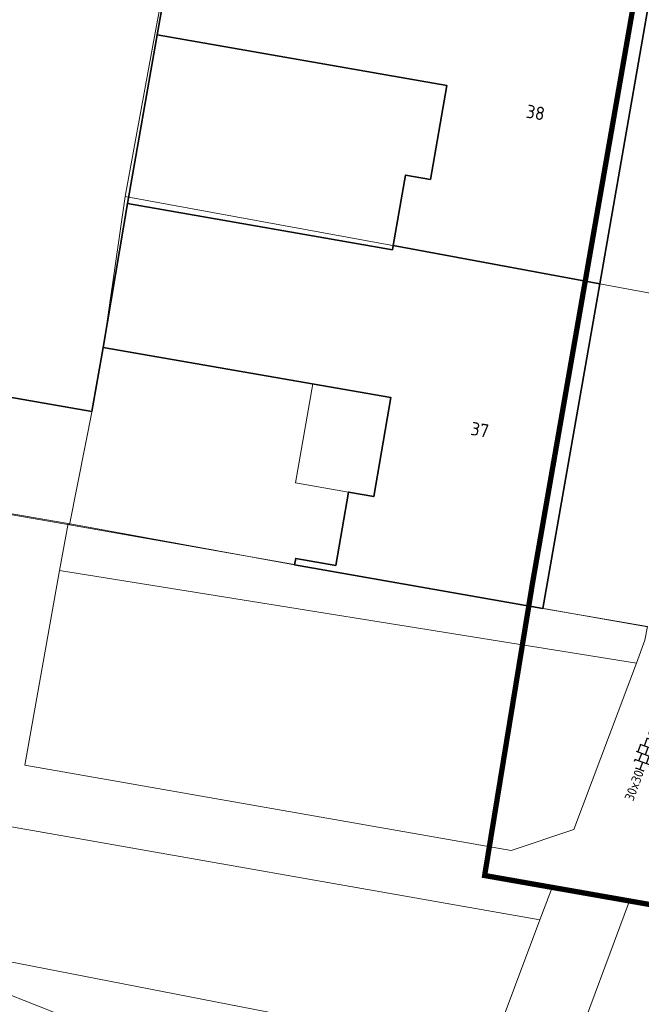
# Model space of a CAD drawing. Header units: metres. Extents: x 2514 to 227642, y 1683 to 852646.
# Tile 90 of 256: x 113779 to 113802, y 426208 to 426245. Entities that reach past the tile are written whole.
import ezdxf
from ezdxf.enums import TextEntityAlignment as Align
from ezdxf.lldxf.tags import DXFTag

# ---------------------------------------------------------------- set-up
doc = ezdxf.new("R2010")
doc.units = ezdxf.units.M
doc.linetypes.add('XX-CENTER', pattern=[8, 5, -1, 1, -1])
for name, color, linetype, lineweight in [('B-WE-GR-BEPLANTING_CULTUUR_HEESTERS-GV', 252, 'Continuous', 18), ('B-WE-KG-GRENS_PERCEEL-GV', 252, 'KG-PERCEEL', 18), ('B-WE-OG-BEBOUWING-GV', 4, 'Continuous', 35), ('B-WE-OG-BEBOUWING_HUISNUMMER-T25-200', 7, 'Continuous', 25), ('B-WE-OG-BEBOUWING_OVERBOUWING-GV', 4, 'Continuous', 18), ('B-WE-OG-BEBOUWING_STRAATNAAM-T1000', 2, 'Continuous', 35), ('B-WE-OG-TERREIN_CULTUURSCHEIDING-GV', 252, 'Continuous', 18), ('B-WE-VH-VERHARDING_TEGEL-GV', 252, 'Continuous', 18), ('N-WE-KG-WERKGRENS-G', 7, 'XX-CENTER', 35), ('N-WE-VH-VERHARDING_TEGEL-S', 1, 'Continuous', 25)]:
    doc.layers.add(name, color=color, linetype=linetype, lineweight=lineweight)
doc.styles.add('NLCS-ISO', font='NLCS-ISO.ttf', dxfattribs={"height": 1.8})
doc.styles.add('NLCS-ISO-M200-T25', font='NLCS-ISO.ttf', dxfattribs={"height": 0.5})
doc.styles.add('NLCS-ISO-M200-T35', font='NLCS-ISO.ttf', dxfattribs={"height": 0.7})
doc.styles.get("Standard").update_dxf_attribs({"font": 'romans'})
tags = doc.linetypes.add('KG-PERCEEL', pattern='A,5.5,-2,["P",Standard,S=1.8,R=0,X=-0.5,Y=-0.9],-2,5.5,-2,[5,NLCS.SHX,S=0.75,R=0,X=0,Y=0],-2', length=19).pattern_tags.tags
tags[6] = DXFTag(74, 10)

# ---------------------------------------------------------------- blocks, each defined once
blk = doc.blocks.new('SVH-TEGEL_300X300_DUN_HALFST_KL-SO')
for p, q in [((-3.08, 0.75), (-3, 0.75)), ((-3, -0.83), (-3, 0.83)), ((-3, 0), (-1.5, 0)), ((-1.84, 1.5), (-1.5, 1.5)), ((-1.5, -1.6), (-1.5, 1.6)), ((-1.5, 0.75), (0, 0.75)), ((0, -1.78), (0, 1.78)), ((0, 1.5), (1.5, 1.5)), ((0, 0), (1.5, 0)), ((1.5, -1.6), (1.5, 1.6)), ((1.5, 0.75), (3, 0.75)), ((3, -0.83), (3, 0.83)), ((3, 0), (3.39, 0)), ((-3.08, -0.75), (-3, -0.75)), ((-1.84, -1.5), (-1.5, -1.5)), ((-1.5, -0.75), (0, -0.75)), ((0, -1.5), (1.5, -1.5)), ((1.5, -0.75), (3, -0.75))]:
    blk.add_line(p, q)
at = {"style": 'NLCS-ISO'}
blk.add_attdef('FORMAAT', text='', height=1.8, dxfattribs=at).set_placement((-3.18, 0), align=Align.MIDDLE_RIGHT)
blk.add_attdef('KLEUR', text='', height=1.8, dxfattribs=at).set_placement((3.49, 0), align=Align.MIDDLE_LEFT)
at = {"style": 'NLCS-ISO', "flags": 1}
blk.add_attdef('FUNCTIE', text='', height=1.8, dxfattribs=at).set_placement((0.12, -3.58), align=Align.MIDDLE_CENTER)

msp = doc.modelspace()

# ---------------------------------------------------------------- linework, layer by layer
at = {"layer": 'B-WE-GR-BEPLANTING_CULTUUR_HEESTERS-GV'}
msp.add_lwpolyline([(113789.31, 426224.431), (113780.782, 426225.991), (113780.465, 426224.224), (113802.185, 426220.739), (113802.507, 426221.597), (113802.596, 426222.109), (113798.663, 426222.796)], close=True, dxfattribs=at)
at = {"layer": 'B-WE-KG-GRENS_PERCEEL-GV', "ltscale": 0.2}
for points in [[(113784.086, 426244.592), (113784.723, 426248.037), (113779.379, 426248.918), (113773.023, 426250.023)], [(113784.086, 426244.592), (113782.933, 426238.296)], [(113804.734, 426234.285), (113792.939, 426236.464), (113782.933, 426238.296), (113782.125, 426232.729), (113781.713, 426230.368), (113780.837, 426225.946), (113802.596, 426222.108)], [(113769.155, 426227.968), (113780.837, 426225.946)]]:
    msp.add_lwpolyline(points, dxfattribs=at)
at = {"layer": 'B-WE-OG-BEBOUWING-GV'}
for points in [[(113794.995, 426248.078), (113785.101, 426249.807), (113784.775, 426247.979), (113784.135, 426244.386), (113795.045, 426242.477), (113794.427, 426238.941), (113793.49, 426239.105), (113793.025, 426236.448), (113800.802, 426235.011), (113802.833, 426246.602)], [(113784.775, 426247.979), (113779.201, 426248.898), (113777.431, 426237.951), (113773.665, 426238.56), (113773.828, 426239.572), (113771.163, 426240.003), (113769.872, 426232.264), (113781.675, 426230.205), (113782.106, 426232.62), (113783.024, 426238.04), (113784.135, 426244.386)], [(113792.998, 426236.294), (113783.024, 426238.04), (113782.106, 426232.62), (113792.942, 426230.727), (113792.291, 426227.006), (113791.342, 426227.172), (113790.86, 426224.415), (113789.354, 426224.678), (113789.31, 426224.431), (113798.663, 426222.796), (113800.802, 426235.011), (113793.025, 426236.448)]]:
    msp.add_lwpolyline(points, close=True, dxfattribs=at)
at = {"layer": 'B-WE-OG-BEBOUWING_OVERBOUWING-GV'}
msp.add_lwpolyline([(113792.291, 426227.006), (113792.942, 426230.727), (113789.994, 426231.242), (113789.344, 426227.522), (113791.342, 426227.172)], close=True, dxfattribs=at)
at = {"layer": 'B-WE-OG-TERREIN_CULTUURSCHEIDING-GV'}
for points in [[(113802.185, 426220.739), (113780.465, 426224.224), (113779.149, 426216.901), (113797.465, 426213.685), (113799.829, 426214.469)], [(113798.546, 426211.075), (113778.302, 426214.641), (113777.435, 426209.717), (113796.637, 426205.981)]]:
    msp.add_lwpolyline(points, close=True, dxfattribs=at)
at = {"layer": 'B-WE-VH-VERHARDING_TEGEL-GV'}
for points in [[(113799.829, 426214.469), (113797.465, 426213.685), (113779.149, 426216.901), (113780.465, 426224.224), (113780.782, 426225.991), (113745.641, 426232.029), (113744.041, 426223.138), (113733.165, 426225.002)], [(113718.357, 426225.16), (113742.943, 426220.809), (113743.986, 426220.615), (113743.006, 426215.05), (113743.896, 426214.9), (113744.88, 426220.472), (113777.528, 426214.753), (113776.519, 426209.072), (113790.665, 426203.476), (113794.913, 426202.738), (113796.637, 426205.981), (113777.435, 426209.717), (113778.302, 426214.641), (113798.546, 426211.075)], [(113790.665, 426203.476), (113776.519, 426209.072), (113775.098, 426209.44), (113743.896, 426214.9), (113743.006, 426215.05), (113720.748, 426218.926)], [(113799.008, 426212.297), (113798.546, 426211.075), (113796.637, 426205.981), (113794.913, 426202.738), (113795.035, 426202.726), (113795.788, 426202.727), (113796.531, 426202.852), (113797.242, 426203.1), (113797.903, 426203.461), (113798.494, 426203.928), (113799, 426204.486), (113799.407, 426205.12), (113799.702, 426205.813), (113801.927, 426211.785)]]:
    msp.add_lwpolyline(points, dxfattribs=at)
at = {"layer": 'N-WE-KG-WERKGRENS-G', "ltscale": 0.5, "const_width": 0.2, "flags": 128}
msp.add_lwpolyline([(113539.652, 426425.541), (113533.034, 426426.579), (113512.978, 426310.885), (113509.106, 426305.095), (113507.039, 426292.73), (113504.728, 426279.396), (113497.949, 426267.392), (113491.721, 426263.905), (113496.136, 426256.365), (113502.435, 426260.053, -0.182232), (113509.838, 426261.318, -0.126544), (113516.642, 426258.09), (113523.828, 426262.829), (113521.668, 426266.104), (113525.98, 426265.334), (113539.291, 426339.571), (113541.863, 426353.106), (113543.716, 426365.72), (113550.178, 426401.905), (113551.547, 426409.78), (113574.553, 426405.734), (113573.157, 426397.506), (113607.198, 426391.573), (113606.914, 426389.946), (113619.162, 426387.845), (113613.609, 426356.275), (113601.182, 426358.276), (113600.845, 426356.182), (113597.954, 426356.648), (113593.562, 426350.547), (113574.97, 426354.003), (113574.327, 426350.546), (113615.634, 426343.691), (113593.57, 426263.699, 0.356973), (113596.583, 426256.89), (113595.271, 426248.698), (113599.487, 426248.023), (113601.054, 426254.868), (113602.72, 426255.869), (113636.901, 426249.843), (113711.239, 426237.251), (113711.078, 426236.35), (113716.526, 426235.533), (113716.685, 426236.595), (113718.512, 426236.321), (113734.103, 426277.353), (113735.865, 426278.617), (113776.182, 426271.575), (113774.564, 426262.996), (113804.256, 426258), (113798.274, 426223.759), (113796.469, 426212.743), (113816.717, 426209.189), (113821.532, 426236.979), (113822.449, 426236.82), (113823.388, 426242.034), (113822.132, 426242.26), (113830.108, 426272.94), (113832.685, 426287.571), (113850.983, 426284.543), (113878.799, 426279.99), (113865.198, 426203.132), (113884.246, 426200.097), (113884.458, 426196.374), (113883.446, 426190.397), (113921.214, 426183.978), (113921.482, 426185.328), (113923.778, 426184.872), (113926.223, 426198.093), (113928.449, 426210.745), (113964.907, 426204.42), (113960.406, 426178.602), (113963.561, 426178.134), (113967.734, 426203.401), (113997.515, 426198.193), (113998.702, 426198.006), (113998.957, 426199.616), (114022.375, 426195.633), (114018.261, 426170.621), (114024.177, 426169.647), (114029.085, 426200.395), (114026.448, 426200.718), (114031.499, 426230.088), (114054.44, 426226.248), (114057.477, 426225.696), (114056.841, 426222.197), (114059.961, 426221.626), (114065.65, 426244.354), (114035.59, 426249.218), (114041.184, 426283.399), (114056.073, 426280.709), (114056.721, 426283.698), (114042.185, 426286.164), (114046.915, 426313.16), (114065.34, 426310.078), (114066.402, 426316.804), (114058.916, 426317.879), (114056.3, 426327.344), (114067.79, 426392.772), (114039.145, 426397.909), (113967.805, 426410.127), (113958.58, 426362.909), (114027.859, 426351.392), (114036.556, 426349.826), (114034.317, 426336.794), (114032.043, 426337.194), (114031.497, 426333.947), (114035.343, 426333.283), (114031.409, 426310.162), (113989.982, 426317.452), (113994.21, 426340.55), (114008.87, 426338.023), (114009.525, 426341.433), (113875.208, 426365.513)], format="xyb", dxfattribs=at)

# ---------------------------------------------------------------- block references
at = {"layer": 'N-WE-VH-VERHARDING_TEGEL-S', "xscale": 0.2, "yscale": 0.2, "zscale": 0.2, "rotation": 69.74991972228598}
msp.add_blockref('SVH-TEGEL_300X300_DUN_HALFST_KL-SO', (113802.524, 426217.286), dxfattribs=at).add_auto_attribs({'FORMAAT': '30x30', 'KLEUR': 'G'})

# ---------------------------------------------------------------- texts
at = {"layer": 'B-WE-OG-BEBOUWING_HUISNUMMER-T25-200', "style": 'NLCS-ISO-M200-T25'}
for s, p in [('38', (113798.387, 426241.457)), ('37', (113796.286, 426229.519))]:
    msp.add_text(s, height=0.5, rotation=350, dxfattribs=at).set_placement(p, align=Align.MIDDLE)
at = {"layer": 'B-WE-OG-BEBOUWING_STRAATNAAM-T1000', "style": 'NLCS-ISO-M200-T35'}
msp.add_text('THORBECKELAAN', height=15, rotation=350, dxfattribs=at).set_placement((113750.846, 426202.329), align=Align.MIDDLE)

doc.saveas('drawing.dxf')
